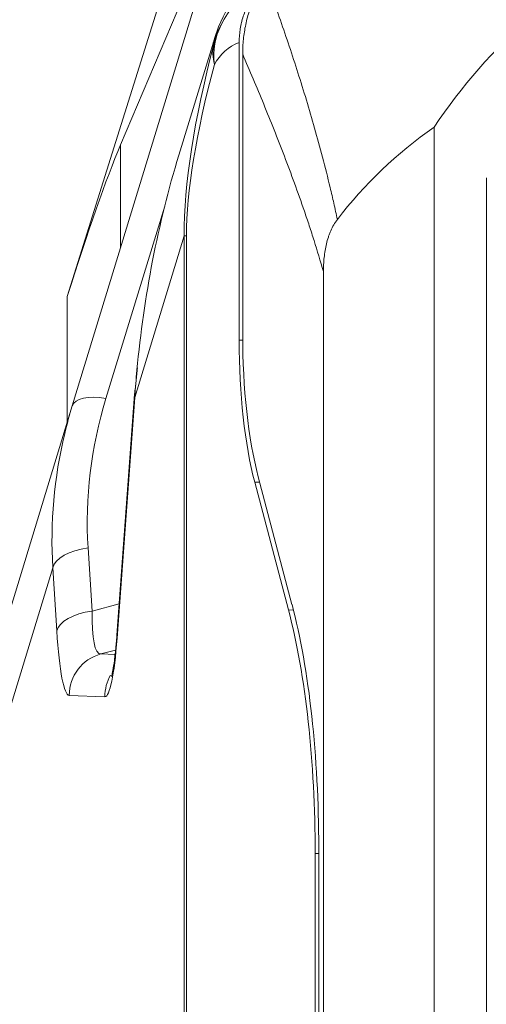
# Model space of a CAD drawing. Header units: millimetres. Extents: x 4 to 836, y 5 to 589.
# Tile 123 of 154: x 641 to 649, y 331 to 348. Entities that reach past the tile are written whole.
import ezdxf

# ---------------------------------------------------------------- set-up
doc = ezdxf.new("R2010")
doc.units = ezdxf.units.MM
doc.layers.add('1', color=7, linetype='Continuous', true_color=0xffffff)
doc.styles.add('ideas_simplex', font='simplex.shx')
doc.dimstyles.get("Standard").update_dxf_attribs({"dimtxt": 0.18, "dimasz": 0.18, "dimexe": 0.18, "dimexo": 0.0625, "dimgap": 0.09, "dimtad": 0, "dimtih": 1, "dimtoh": 1, "dimdec": 4, "dimzin": 0, "dimdsep": 46, "dimtxsty": 'Standard', "dimcen": 0.09, "dimadec": 0, "dimazin": 0, "dimtfac": 1, "dimtdec": 4, "dimtofl": 0, "dimtmove": 0, "dimatfit": 3, "dimfxl": 1, "dimtolj": 1, "dimtzin": 0, "dimarcsym": 0})

# ---------------------------------------------------------------- blocks, each defined once
blk = doc.blocks.new('_U7')
at = {"layer": '1', "color": 152, "lineweight": 13}
for p, q in [((695.062702, 354.711299), (597.434386, 354.711299)), ((663.288624, 267.843936), (597.434386, 267.843936))]:
    blk.add_line(p, q, dxfattribs=at)
at = {"layer": '1', "color": 27, "lineweight": 13}
blk.add_line((599.434386, 267.843936), (599.434386, 354.711299), dxfattribs=at)
at = {"layer": '1', "color": 87, "lineweight": 25}
for p, q in [((597.934386, 318.380118), (592.309386, 318.380118)), ((592.309386, 318.380118), (592.309386, 316.880118)), ((597.934386, 316.880118), (597.934386, 318.380118)), ((592.309386, 305.675118), (592.309386, 304.175118)), ((597.934386, 304.175118), (597.934386, 305.675118)), ((592.309386, 304.175118), (597.934386, 304.175118))]:
    blk.add_line(p, q, dxfattribs=at)
at = {"layer": '1', "color": 27, "lineweight": 18}
for points in [[(599.434386, 354.711299), (599.963367, 351.711301), (598.905405, 351.711297)], [(599.434386, 267.843936), (598.905405, 270.843935), (599.963367, 270.843938)]]:
    blk.add_solid(points, dxfattribs=at)
at = {"layer": '1', "color": 87, "linetype": 'Continuous', "lineweight": 25, "char_height": 3, "attachment_point": 7, "rotation": 90, "line_spacing_factor": 1.204819, "style": 'ideas_simplex'}
for s, insert in [('\\W1.2280;86,9', (590.468386, 305.622618)), ('\\W1.2097;3.42', (597.780886, 305.622618))]:
    blk.add_mtext(s, dxfattribs=dict(at, insert=insert))
blk = doc.blocks.new('_U11')
at = {"layer": '1', "color": 87, "lineweight": 25}
for p, q in [((649.689065, 375.104335), (648.189065, 375.104335)), ((648.189065, 375.104335), (648.189065, 369.479335)), ((662.394065, 375.104335), (660.894065, 375.104335)), ((662.394065, 369.479335), (662.394065, 375.104335)), ((648.189065, 369.479335), (649.689065, 369.479335)), ((660.894065, 369.479335), (662.394065, 369.479335))]:
    blk.add_line(p, q, dxfattribs=at)
at = {"layer": '1', "color": 152, "lineweight": 13}
for p, q in [((667.199789, 326.550058), (667.199789, 369.979335)), ((684.877459, 326.550058), (684.877459, 369.979335))]:
    blk.add_line(p, q, dxfattribs=at)
at = {"layer": '1', "color": 27, "lineweight": 13}
blk.add_line((684.877459, 367.979335), (648.189065, 367.979335), dxfattribs=at)
at = {"layer": '1', "color": 27, "lineweight": 18}
for points in [[(667.199789, 367.979335), (670.199787, 368.508316), (670.199791, 367.450354)], [(684.877459, 367.979335), (681.877461, 367.450354), (681.877457, 368.508316)]]:
    blk.add_solid(points, dxfattribs=at)
at = {"layer": '1', "color": 87, "linetype": 'Continuous', "lineweight": 25, "char_height": 3, "attachment_point": 7, "line_spacing_factor": 1.204819, "style": 'ideas_simplex'}
for s, insert in [('\\W1.2097;17,7', (649.660565, 377.239335)), ('\\W1.2097;.696', (649.660565, 369.926835))]:
    blk.add_mtext(s, dxfattribs=dict(at, insert=insert))

msp = doc.modelspace()

# ---------------------------------------------------------------- linework, layer by layer
at = {"layer": '1', "color": 9, "linetype": 'Continuous', "lineweight": 18}
for p, q in [((643.375, 348.667), (641.723, 343.394)), ((641.811, 341.485), (643.992, 348.619)), ((643.754, 348.632), (642.653, 346.038)), ((644.256, 347.771), (644.298, 347.91)), ((643.671, 345.859), (644.256, 347.771)), ((644.723, 342.628), (644.723, 347.821)), ((644.785, 342.725), (644.785, 347.619)), ((648.127, 346.345), (648.127, 262.077)), ((646.195, 264.598), (646.195, 343.825)), ((642.899, 341.686), (642.589, 337.484)), ((640.045, 335.708), (641.811, 341.485)), ((645.584, 337.923), (644.995, 340.151)), ((645.646, 338.019), (645.057, 340.247)), ((646.113, 274.65), (646.113, 333.773)), ((646.05, 333.676), (646.05, 274.746))]:
    msp.add_line(p, q, dxfattribs=at)
at = {"layer": '1', "color": 9, "linetype": 'Continuous', "lineweight": 13}
for p, q in [((642.653, 346.038), (642.653, 344.237)), ((643.424, 344.967), (642.398, 341.613)), ((643.763, 344.449), (642.902, 341.631)), ((643.763, 263.973), (643.763, 344.449)), ((643.763, 344.449), (643.804, 344.449)), ((643.804, 344.449), (643.804, 263.973)), ((641.723, 341.194), (641.723, 343.394)), ((644.723, 342.628), (644.786, 342.627)), ((642.902, 341.631), (642.592, 337.429)), ((645.083, 340.15), (644.995, 340.151)), ((642.085, 339.007), (642.155, 337.903)), ((641.471, 338.66), (639.537, 332.335)), ((641.54, 337.556), (641.471, 338.66)), ((642.155, 337.903), (642.63, 338.029)), ((645.584, 337.923), (645.672, 337.922)), ((642.565, 337.224), (642.308, 337.155)), ((642.308, 337.155), (642.557, 337.147)), ((642.379, 336.41), (641.757, 336.431)), ((646.113, 333.675), (646.05, 333.676))]:
    msp.add_line(p, q, dxfattribs=at)
at = {"layer": '1', "color": 252, "linetype": 'Continuous', "lineweight": 18}
msp.add_line((649.039, 268.211), (649.039, 345.46), dxfattribs=at)
at = {"layer": '1', "color": 9, "linetype": 'Continuous', "lineweight": 18}
msp.add_arc((656.539, 340.711), 10.124, 131.6677, 146.1868, dxfattribs=at)
for centre, major_axis, ratio, start_param, end_param in [((646.699, 347.211), (-2.492, -0.276), 0.981028, 4.643565, 5.882937), ((653.012, 340.711), (-7.96, 0), 0.896513, 5.373193, 5.684095), ((641.592, 341.596), (-1.453, -5.094), 0.073488, 3.674755, 4.372887), ((652.502, 340.541), (-0.324, -13.758), 0.700701, 4.332016, 4.614936), ((645.715, 342.713), (-0.003, 3.5), 0.265596, 1.567206, 2.3521), ((645.653, 342.616), (-0.003, 3.5), 0.265596, 1.567206, 2.3521), ((651.688, 339.589), (-10.108, -1.836), 0.86618, 5.862839, 5.917967), ((644.457, 333.696), (-0.006, 6.001), 0.265596, 4.708799, 5.493692), ((644.519, 333.793), (-0.006, 6.001), 0.265596, 4.708799, 5.493692)]:
    msp.add_ellipse(centre, major_axis=major_axis, ratio=ratio, start_param=start_param, end_param=end_param, dxfattribs=at)
at = {"layer": '1', "color": 9, "linetype": 'Continuous', "lineweight": 13}
for centre, major_axis, ratio, start_param, end_param in [((646.594, 346.866), (-1.492, 2.065), 0.947978, 5.992337, 6.724232), ((645.74, 347.439), (-1.323, 0.706), 0.869113, 0.013492, 0.550689), ((645.74, 347.439), (1.259, -0.816), 0.997604, 3.238208, 3.4785), ((660.284, 365.993), (-15.709, -23.718), 0.215587, 5.716924, 5.972168), ((645.74, 347.439), (-1.449, 0.387), 0.693316, 0.031738, 0.367362), ((645.145, 346.866), (-0.595, 0.864), 0.873962, 6.070503, 6.708452), ((658.835, 365.993), (-14.42, -23.229), 0.182529, 5.741964, 5.997208), ((652.502, 340.541), (-0.324, -13.758), 0.700701, 4.614936, 4.649581), ((642.529, 341.266), (-0.717, 0.219), 0.410432, 5.018377, 6.283185), ((643.647, 341.631), (0.748, -0.055), 0.536922, 3.141952, 3.277917), ((651.558, 339.935), (-9.35, -1.868), 0.859177, 5.849884, 6.167448), ((651.688, 339.589), (-10.108, -1.836), 0.86618, 5.917967, 6.180404), ((642.216, 338.66), (-0.749, -0.047), 0.477313, 4.857217, 6.152339), ((642.285, 337.556), (-0.749, -0.047), 0.477313, 4.857217, 6.152339), ((642.515, 338.762), (-0.219, -1.606), 0.17875, 5.300607, 6.323886), ((641.77, 338.762), (-0.012, -2.33), 0.11226, 5.256611, 6.27989), ((642.376, 338.741), (-0.004, 2.331), 0.110886, 3.137561, 4.114265), ((643.337, 337.429), (0.748, -0.055), 0.536922, 3.141587, 3.277917), ((642.502, 336.431), (-0.026, -0.75), 0.993398, 3.439847, 4.746609), ((643.124, 336.41), (-0.026, -0.75), 0.993398, 4.219902, 4.746609)]:
    msp.add_ellipse(centre, major_axis=major_axis, ratio=ratio, start_param=start_param, end_param=end_param, dxfattribs=at)
at = {"layer": '1', "color": 9, "linetype": 'Continuous', "lineweight": 18}
for points, knots in [([(645.212, 348.932), (645.191, 348.912), (645.17, 348.891), (645.096, 348.815), (645.047, 348.755), (644.98, 348.661), (644.959, 348.628), (644.929, 348.578), (644.919, 348.561), (644.901, 348.527), (644.892, 348.51), (644.848, 348.424), (644.819, 348.353), (644.784, 348.243), (644.773, 348.206), (644.76, 348.149), (644.755, 348.13), (644.748, 348.092), (644.744, 348.073), (644.729, 347.976), (644.723, 347.899), (644.723, 347.821)], [0, 0, 0, 0, 0.070286, 0.070286, 0.256229, 0.256229, 0.3492, 0.3492, 0.395686, 0.395686, 0.442172, 0.442172, 0.628115, 0.628115, 0.721086, 0.721086, 0.767572, 0.767572, 0.814057, 0.814057, 1, 1, 1, 1]), ([(644.785, 347.619), (644.785, 347.706), (644.79, 347.793), (644.807, 347.965), (644.82, 348.051), (644.847, 348.178), (644.857, 348.22), (644.879, 348.304), (644.892, 348.347), (644.933, 348.471), (644.965, 348.552), (645.001, 348.631)], [0, 0, 0, 0, 0.25, 0.25, 0.5, 0.5, 0.625, 0.625, 0.75, 0.75, 1, 1, 1, 1]), ([(646.439, 344.735), (646.393, 344.675), (646.355, 344.609), (646.316, 344.52), (646.308, 344.502), (646.294, 344.465), (646.287, 344.446), (646.268, 344.389), (646.257, 344.35), (646.229, 344.233), (646.216, 344.153), (646.203, 344.03), (646.2, 343.989), (646.196, 343.907), (646.195, 343.866), (646.195, 343.825)], [0, 0, 0, 0, 0.25, 0.25, 0.3125, 0.3125, 0.375, 0.375, 0.5, 0.5, 0.75, 0.75, 0.875, 0.875, 1, 1, 1, 1]), ([(642.572, 337.284), (642.563, 337.193), (642.547, 337.038), (642.52, 336.869), (642.501, 336.783), (642.495, 336.765), (642.495, 336.765)], [0, 0, 0, 0, 0.311172, 0.601237, 0.847161, 1, 1, 1, 1])]:
    msp.add_open_spline(points, degree=3, knots=knots, dxfattribs=at)
at = {"layer": '1', "color": 9, "linetype": 'Continuous', "lineweight": 13}
for points, knots in [([(645.287, 348.653), (645.392, 348.36), (645.496, 348.062), (645.649, 347.604), (645.7, 347.45), (645.799, 347.137), (645.849, 346.979), (645.946, 346.657), (645.994, 346.494), (646.088, 346.162), (646.134, 345.993), (646.225, 345.648), (646.269, 345.472), (646.334, 345.201), (646.356, 345.11), (646.398, 344.924), (646.419, 344.83), (646.439, 344.735)], [0, 0, 0, 0, 0.25, 0.25, 0.375, 0.375, 0.5, 0.5, 0.625, 0.625, 0.75, 0.75, 0.875, 0.875, 0.9375, 0.9375, 1, 1, 1, 1]), ([(646.195, 343.825), (646.142, 344.011), (646.088, 344.191), (646.004, 344.453), (645.976, 344.54), (645.92, 344.71), (645.891, 344.794), (645.805, 345.044), (645.747, 345.207), (645.631, 345.528), (645.572, 345.685), (645.453, 345.995), (645.393, 346.148), (645.273, 346.451), (645.212, 346.6), (645.031, 347.043), (644.908, 347.333), (644.785, 347.619)], [0, 0, 0, 0, 0.125, 0.125, 0.1875, 0.1875, 0.25, 0.25, 0.375, 0.375, 0.5, 0.5, 0.625, 0.625, 0.75, 0.75, 1, 1, 1, 1])]:
    msp.add_open_spline(points, degree=3, knots=knots, dxfattribs=at)
at = {"layer": '1', "color": 9, "linetype": 'Continuous', "lineweight": 18}
for points, degree in [([(644.409, 348.13), (644.345, 348.015), (644.294, 347.895), (644.256, 347.771)], 3), ([(642.948, 342.148), (642.899, 341.686)], 1), ([(642.589, 337.484), (642.582, 337.37), (642.572, 337.284)], 2)]:
    msp.add_open_spline(points, degree=degree, dxfattribs=at)
at = {"layer": '1', "color": 9, "linetype": 'Continuous', "lineweight": 13}
msp.add_open_spline([(644.283, 347.794), (644.268, 347.788), (644.259, 347.781), (644.256, 347.771)], degree=3, dxfattribs=at)

# ---------------------------------------------------------------- dimensions: what is measured, and where the dimension line sits
at = {"layer": '1', "color": 87, "linetype": 'Continuous', "lineweight": 25}
dim = msp.add_linear_dim(base=(667.2, 367.979), p1=(684.877, 324.05), p2=(667.2, 324.05), text='<>\\P[\\C87;{\\H1.00x;\\Fsimplex.shx;.696\\Fsimplex.shx;}\\C87; ]', dimstyle='Standard', override={"dimtxt": 3, "dimasz": 3, "dimexe": 2, "dimexo": 2.5, "dimgap": 1.5, "dimtad": 1, "dimtih": 1, "dimtoh": 0, "dimdec": 1, "dimlfac": 1, "dimzin": 8, "dimdsep": 44, "dimlunit": 2, "dimtxsty": 'ideas_simplex', "dimsah": 1, "dimse1": 0, "dimse2": 0, "dimsd1": 0, "dimsd2": 0, "dimclrd": 27, "dimclre": 152, "dimclrt": 87, "dimtol": 0, "dimtm": -0.1, "dimtfac": 0.5, "dimtdec": 2, "dimtofl": 1, "dimtmove": 0, "dimtzin": 8, "dimlwd": 13, "dimlwe": 13}, dxfattribs=at)
dim.commit()
dim.dimension.update_dxf_attribs({"geometry": '_U11', "text_midpoint": (642.628, 367.979), "dimtype": 160})
dim = msp.add_linear_dim(base=(599.434, 267.844), p1=(701.22, 354.711), p2=(665.789, 267.844), angle=90, text='<>\\P[\\C87;{\\H1.00x;\\Fsimplex.shx;3.42\\Fsimplex.shx;}\\C87; ]', dimstyle='Standard', override={"dimtxt": 3, "dimasz": 3, "dimexe": 2, "dimexo": 2.5, "dimgap": 1.5, "dimtad": 1, "dimtih": 0, "dimtoh": 0, "dimdec": 1, "dimlfac": 1, "dimzin": 8, "dimdsep": 44, "dimlunit": 2, "dimtxsty": 'ideas_simplex', "dimsah": 1, "dimse1": 0, "dimse2": 0, "dimsd1": 0, "dimsd2": 0, "dimclrd": 27, "dimclre": 152, "dimclrt": 87, "dimtol": 0, "dimtm": -0.1, "dimtfac": 0.5, "dimtdec": 2, "dimtofl": 1, "dimtmove": 0, "dimtzin": 8, "dimlwd": 13, "dimlwe": 13}, dxfattribs=at)
dim.commit()
dim.dimension.update_dxf_attribs({"geometry": '_U7', "text_midpoint": (599.434, 311.278), "dimtype": 160})

doc.saveas('drawing.dxf')
